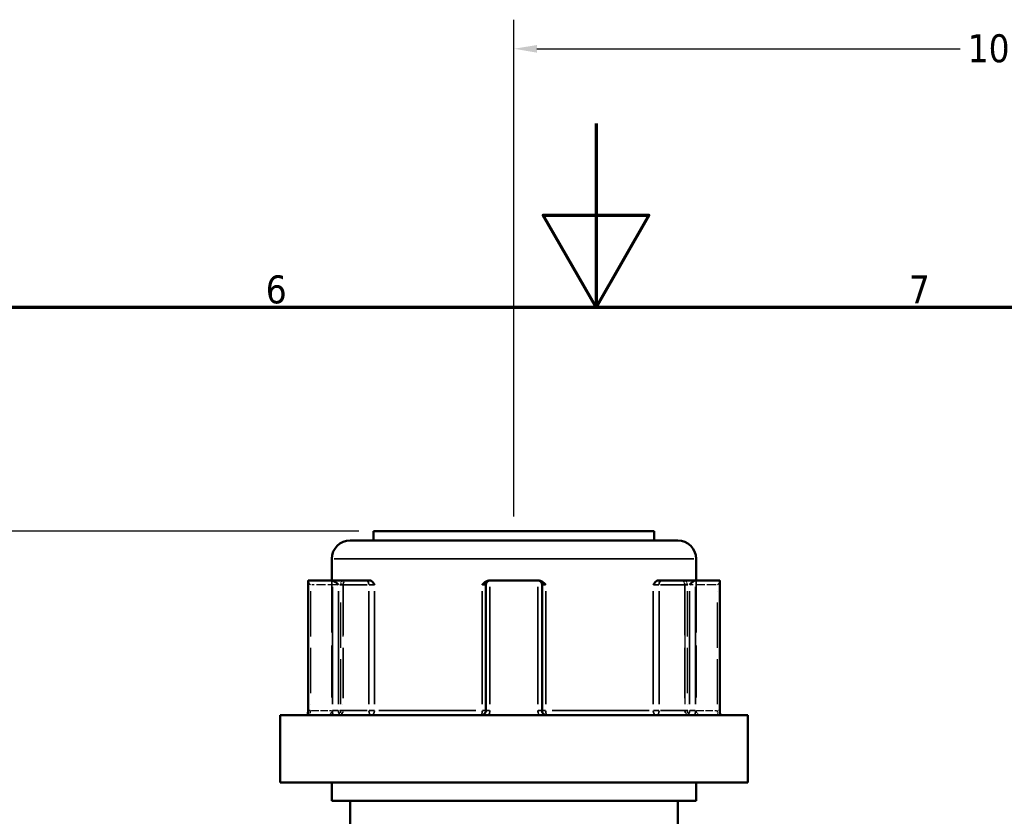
# Model space of a CAD drawing. Header units: millimetres. Extents: x 0 to 926, y 0 to 979.
# Tile 6 of 18: x 358 to 465, y 518 to 605. Entities that reach past the tile are written whole.
import ezdxf

# ---------------------------------------------------------------- set-up
doc = ezdxf.new("R2010")
doc.units = ezdxf.units.MM
doc.linetypes.add('DASHED', pattern=[0.2067, 0.1654, -0.0413])
for name, color, linetype, lineweight in [('Border (ANSI)', 7, 'Continuous', 70), ('Dimension (ANSI)', 7, 'Continuous', 25), ('Hidden (ANSI)', 7, 'DASHED', 35), ('Hidden Narrow (ANSI)', 7, 'DASHED', 25), ('Visible (ANSI)', 7, 'Continuous', 50), ('Visible Narrow (ANSI)', 7, 'Continuous', 35)]:
    doc.layers.add(name, color=color, linetype=linetype, lineweight=lineweight)
doc.styles.add('Note Text (ANSI)', font='tahoma.ttf')
doc.dimstyles.new('Default - mm (ANSI)', dxfattribs={"dimtxt": 3.048, "dimasz": 2.5, "dimexe": 3.175, "dimexo": 1.6002, "dimgap": 0.8, "dimtad": 0, "dimtoh": 1, "dimrnd": 1e-08, "dimzin": 4, "dimdsep": 46, "dimtxsty": 'Note Text (ANSI)', "dimcen": 0.09, "dimdle": 10, "dimclrd": 256, "dimclre": 256, "dimclrt": 256, "dimadec": 1, "dimazin": 1, "dimtfac": 1, "dimtofl": 0, "dimtmove": 0, "dimatfit": 3, "dimfxl": 1, "dimtolj": 1, "dimtzin": 4, "dimlwd": -1, "dimlwe": -1, "dimarcsym": 0})

# ---------------------------------------------------------------- blocks, each defined once
blk = doc.blocks.new('Borders Default Border')
at = {"layer": 'Border (ANSI)', "flags": 128}
for points in [[(420.5, 594), (420.5, 574), (414.73, 584), (426.27, 584), (420.5, 574)], [(20, 20), (20, 574), (821, 574), (821, 20), (20, 20)]]:
    blk.add_lwpolyline(points, dxfattribs=at)
at = {"layer": 'Border (ANSI)', "char_height": 3.05, "attachment_point": 7, "style": 'Note Text (ANSI)'}
for s, insert in [('6', (384.49, 574.34)), ('7', (454.6, 574.4))]:
    blk.add_mtext(s, dxfattribs=dict(at, insert=insert))
blk = doc.blocks.new('*D8')
at = {"layer": 'Defpoints', "color": 0, "transparency": 16777216}
for p in [(266.47, 549.56), (396.25, 549.56), (411.77, 224.56)]:
    blk.add_point(p, dxfattribs=at)
at = {"layer": 'Dimension (ANSI)', "transparency": 16777216}
for p, q in [((394.65, 549.56), (263.3, 549.56)), ((266.47, 547.06), (266.47, 406.53)), ((266.47, 227.06), (266.47, 392.59)), ((410.17, 224.56), (263.3, 224.56))]:
    blk.add_line(p, q, dxfattribs=at)
for points in [[(266.06, 547.06), (266.89, 547.06), (266.47, 549.56)], [(266.06, 227.06), (266.89, 227.06), (266.47, 224.56)]]:
    blk.add_solid(points, dxfattribs=at)
at = {"layer": 'Dimension (ANSI)', "transparency": 16777216, "insert": (264.89, 393.39), "char_height": 3.048, "attachment_point": 1, "rotation": 90, "style": 'Note Text (ANSI)'}
blk.add_mtext('\\A1;325.00', dxfattribs=at)
blk = doc.blocks.new('*D10')
at = {"layer": 'Defpoints', "color": 0, "transparency": 16777216}
for p in [(517.55, 602.15), (411.55, 549.56), (517.55, 516.49)]:
    blk.add_point(p, dxfattribs=at)
at = {"layer": 'Dimension (ANSI)', "transparency": 16777216}
for p, q in [((411.55, 551.16), (411.55, 605.32)), ((517.55, 518.09), (517.55, 605.32)), ((414.05, 602.15), (460.21, 602.15)), ((515.05, 602.15), (473.89, 602.15))]:
    blk.add_line(p, q, dxfattribs=at)
for points in [[(414.05, 602.56), (414.05, 601.73), (411.55, 602.15)], [(515.05, 602.56), (515.05, 601.73), (517.55, 602.15)]]:
    blk.add_solid(points, dxfattribs=at)
at = {"layer": 'Dimension (ANSI)', "transparency": 16777216, "insert": (461.01, 603.73), "char_height": 3.048, "attachment_point": 1, "style": 'Note Text (ANSI)'}
blk.add_mtext('\\A1;106.00', dxfattribs=at)

msp = doc.modelspace()

# ---------------------------------------------------------------- linework, layer by layer
at = {"layer": 'Hidden (ANSI)', "ltscale": 34.3493}
for p, q in [((391.702, 544.208), (391.702, 530.008)), ((431.402, 544.208), (431.402, 530.008))]:
    msp.add_line(p, q, dxfattribs=at)
at = {"layer": 'Hidden (ANSI)', "ltscale": 33.139816}
for p, q in [((392.921, 543.708), (392.921, 530.008)), ((430.184, 543.708), (430.184, 530.008))]:
    msp.add_line(p, q, dxfattribs=at)
at = {"layer": 'Hidden (ANSI)', "ltscale": 0.346335}
for centre, start, end in [((393.421, 543.708), 159.15758, 180), ((429.684, 543.708), 0, 20.84242)]:
    msp.add_arc(centre, 0.5, start, end, dxfattribs=at)
at = {"layer": 'Hidden (ANSI)', "ltscale": 1.495845}
for centre, start, end in [((391.202, 530.008), 270, 0), ((392.421, 530.008), 270, 0), ((430.684, 530.008), 180, 270), ((431.902, 530.008), 180, 270)]:
    msp.add_arc(centre, 0.5, start, end, dxfattribs=at)
at = {"layer": 'Hidden (ANSI)', "ltscale": 1.29952}
for centre, major_axis, start_param, end_param in [((389.606, 543.708), (-0.483, 0.483), 0.2617994, 1.3089969), ((433.498, 543.708), (-0.483, -0.483), 1.8325957, 2.8797933)]:
    msp.add_ellipse(centre, major_axis=major_axis, ratio=0.2679492, start_param=start_param, end_param=end_param, dxfattribs=at)
at = {"layer": 'Hidden (ANSI)', "ltscale": 1.940749}
for points, knots in [([(392.891, 543.708), (392.891, 543.709), (392.891, 543.71), (392.927, 543.817), (392.962, 543.917), (393.03, 544.061), (393.064, 544.122), (393.135, 544.191), (393.167, 544.208), (393.199, 544.208)], [-0.000316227, -0.000316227, -0.000316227, -0.000316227, 0, 0, 0.044767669, 0.044767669, 0.076339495, 0.076339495, 0.09939507, 0.09939507, 0.09939507, 0.09939507]), ([(429.905, 544.208), (429.938, 544.208), (429.97, 544.191), (430.041, 544.122), (430.075, 544.061), (430.143, 543.917), (430.178, 543.817), (430.214, 543.71), (430.214, 543.709), (430.214, 543.708)], [0.23679671, 0.23679671, 0.23679671, 0.23679671, 0.258427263, 0.258427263, 0.288047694, 0.288047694, 0.330048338, 0.330048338, 0.33034502, 0.33034502, 0.33034502, 0.33034502])]:
    msp.add_open_spline(points, degree=3, knots=knots, dxfattribs=at)
at = {"layer": 'Hidden Narrow (ANSI)', "ltscale": 6.056921}
for p, q in [((392.263, 543.708), (389.509, 543.708)), ((433.595, 543.708), (430.841, 543.708))]:
    msp.add_line(p, q, dxfattribs=at)
at = {"layer": 'Hidden Narrow (ANSI)', "ltscale": 29.825834}
for p, q in [((389.356, 543.023), (389.356, 530.693)), ((392.671, 530.693), (392.671, 543.023)), ((392.891, 543.023), (392.891, 530.693)), ((430.214, 530.693), (430.214, 543.023)), ((430.434, 543.023), (430.434, 530.693)), ((433.748, 530.693), (433.748, 543.023))]:
    msp.add_line(p, q, dxfattribs=at)
at = {"layer": 'Hidden Narrow (ANSI)', "ltscale": 0.540283}
for p, q in [((389.343, 530.008), (389.156, 530.008)), ((433.949, 530.008), (433.762, 530.008))]:
    msp.add_line(p, q, dxfattribs=at)
at = {"layer": 'Hidden Narrow (ANSI)', "ltscale": 4.762628}
for p, q in [((389.477, 530.008), (391.642, 530.008)), ((431.463, 530.008), (433.628, 530.008))]:
    msp.add_line(p, q, dxfattribs=at)
at = {"layer": 'Hidden Narrow (ANSI)', "ltscale": 1.346251}
for centre, major_axis, ratio, start_param, end_param in [((392.921, 543.708), (0, 0.5), 0.5, 0.0785398, 1.4922565), ((430.184, 543.708), (0, 0.5), 0.5, 4.7909288, 6.2046455), ((392.421, 530.008), (0, -0.5), 0.5, 0.0785398, 1.4922565), ((392.421, 530.008), (0, -0.5), 0.94014, 0.0785398, 1.4922565), ((430.684, 530.008), (0, -0.5), 0.94014, 4.7909288, 6.2046455), ((430.684, 530.008), (0, -0.5), 0.5, 4.7909288, 6.2046455)]:
    msp.add_ellipse(centre, major_axis=major_axis, ratio=ratio, start_param=start_param, end_param=end_param, dxfattribs=at)
at = {"layer": 'Hidden Narrow (ANSI)', "ltscale": 1.368955}
for points, knots in [([(389.356, 530.008), (389.356, 529.976), (389.355, 529.944), (389.35, 529.861), (389.345, 529.812), (389.327, 529.708), (389.314, 529.656), (389.279, 529.561), (389.257, 529.526), (389.23, 529.51), (389.224, 529.508), (389.218, 529.508)], [-0.63188605, -0.63188605, -0.63188605, -0.63188605, -0.61251883, -0.61251883, -0.58153129, -0.58153129, -0.54124748, -0.54124748, -0.48887853, -0.48887853, -0.47412916, -0.47412916, -0.47412916, -0.47412916]), ([(433.887, 529.508), (433.881, 529.508), (433.875, 529.51), (433.848, 529.526), (433.825, 529.561), (433.791, 529.656), (433.778, 529.708), (433.76, 529.812), (433.754, 529.861), (433.749, 529.944), (433.748, 529.976), (433.748, 530.008)], [-1.42152899, -1.42152899, -1.42152899, -1.42152899, -1.40678008, -1.40678008, -1.35441096, -1.35441096, -1.31412702, -1.31412702, -1.28313938, -1.28313938, -1.2637721, -1.2637721, -1.2637721, -1.2637721])]:
    msp.add_open_spline(points, degree=3, knots=knots, dxfattribs=at)
at = {"layer": 'Visible (ANSI)'}
for p, q in [((396.252, 549.558), (426.852, 549.558)), ((396.252, 549.558), (396.252, 548.558)), ((426.852, 549.558), (426.852, 548.558)), ((393.702, 548.558), (429.402, 548.558)), ((391.702, 546.558), (391.702, 544.208)), ((431.402, 546.558), (431.402, 544.208)), ((389.171, 544.208), (391.731, 544.208)), ((395.481, 544.208), (391.731, 544.208)), ((395.827, 544.208), (395.481, 544.208)), ((408.992, 544.208), (408.925, 544.208)), ((408.992, 544.208), (414.112, 544.208)), ((414.18, 544.208), (414.112, 544.208)), ((427.624, 544.208), (427.278, 544.208)), ((431.374, 544.208), (427.624, 544.208)), ((431.374, 544.208), (433.934, 544.208)), ((389.106, 544.141), (389.106, 530.008)), ((408.492, 543.708), (408.492, 530.008)), ((414.612, 530.008), (414.612, 543.708)), ((433.998, 530.008), (433.998, 544.141)), ((386.052, 529.508), (437.052, 529.508)), ((386.052, 529.508), (386.052, 522.158)), ((437.052, 529.508), (437.052, 522.158)), ((386.052, 522.158), (437.052, 522.158)), ((391.702, 522.158), (391.702, 520.158)), ((431.402, 522.158), (431.402, 520.158)), ((391.702, 520.158), (431.402, 520.158)), ((393.702, 520.158), (393.702, 470.568)), ((429.402, 520.158), (429.402, 509.363))]:
    msp.add_line(p, q, dxfattribs=at)
for centre, radius, start, end in [((393.702, 546.558), 2, 90, 180), ((429.402, 546.558), 2, 0, 90), ((408.992, 543.708), 0.5, 96.1232, 180), ((414.112, 543.708), 0.5, 0, 83.8768)]:
    msp.add_arc(centre, radius, start, end, dxfattribs=at)
for centre, major_axis, start_param, end_param in [((389.606, 543.708), (-0.483, 0.483), 6.1282559, 6.5449847), ((392.166, 543.708), (0.483, -0.483), 1.3089969, 2.7729233), ((430.938, 543.708), (0.483, 0.483), 0.3686694, 1.8325957), ((433.498, 543.708), (-0.483, -0.483), 2.8797933, 3.2965221)]:
    msp.add_ellipse(centre, major_axis=major_axis, ratio=0.2679492, start_param=start_param, end_param=end_param, dxfattribs=at)
for points in [[(389.149, 544.205), (389.156, 544.207), (389.164, 544.208), (389.171, 544.208)], [(391.731, 544.208), (391.741, 544.208), (391.752, 544.207), (391.763, 544.205)], [(408.939, 544.205), (408.957, 544.207), (408.975, 544.208), (408.992, 544.208)], [(414.112, 544.208), (414.13, 544.208), (414.148, 544.207), (414.166, 544.205)], [(431.342, 544.205), (431.353, 544.207), (431.364, 544.208), (431.374, 544.208)], [(433.934, 544.208), (433.941, 544.208), (433.948, 544.207), (433.956, 544.205)]]:
    msp.add_open_spline(points, degree=3, dxfattribs=at)
for points, knots in [([(395.827, 544.208), (395.879, 544.208), (395.931, 544.191), (396.05, 544.122), (396.11, 544.061), (396.231, 543.917), (396.294, 543.817), (396.362, 543.71), (396.363, 543.709), (396.363, 543.708)], [0.23679657, 0.23679657, 0.23679657, 0.23679657, 0.25842711, 0.25842711, 0.288047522, 0.288047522, 0.330048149, 0.330048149, 0.330344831, 0.330344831, 0.330344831, 0.330344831]), ([(408.08, 543.708), (408.081, 543.709), (408.081, 543.71), (408.185, 543.817), (408.284, 543.917), (408.472, 544.061), (408.567, 544.122), (408.756, 544.191), (408.84, 544.208), (408.925, 544.208)], [-0.000316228, -0.000316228, -0.000316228, -0.000316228, 0, 0, 0.044767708, 0.044767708, 0.076339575, 0.076339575, 0.09939518, 0.09939518, 0.09939518, 0.09939518]), ([(414.18, 544.208), (414.265, 544.208), (414.348, 544.191), (414.538, 544.122), (414.633, 544.061), (414.821, 543.917), (414.92, 543.817), (415.023, 543.71), (415.024, 543.709), (415.025, 543.708)], [0.236796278, 0.236796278, 0.236796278, 0.236796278, 0.258426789, 0.258426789, 0.288047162, 0.288047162, 0.330047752, 0.330047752, 0.330344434, 0.330344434, 0.330344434, 0.330344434]), ([(426.742, 543.708), (426.742, 543.709), (426.743, 543.71), (426.811, 543.817), (426.874, 543.917), (426.995, 544.061), (427.055, 544.122), (427.174, 544.191), (427.226, 544.208), (427.278, 544.208)], [-0.000316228, -0.000316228, -0.000316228, -0.000316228, 0, 0, 0.044767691, 0.044767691, 0.076339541, 0.076339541, 0.099395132, 0.099395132, 0.099395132, 0.099395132]), ([(389.033, 529.508), (389.04, 529.53), (389.048, 529.556), (389.063, 529.612), (389.07, 529.643), (389.083, 529.709), (389.088, 529.744), (389.097, 529.816), (389.101, 529.854), (389.105, 529.93), (389.106, 529.969), (389.106, 530.008)], [0.558639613, 0.558639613, 0.558639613, 0.558639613, 0.5732889, 0.5732889, 0.587938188, 0.587938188, 0.602587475, 0.602587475, 0.617236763, 0.617236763, 0.63188605, 0.63188605, 0.63188605, 0.63188605]), ([(408.492, 530.008), (408.492, 529.96), (408.485, 529.911), (408.449, 529.79), (408.409, 529.721), (408.286, 529.591), (408.194, 529.54), (408.062, 529.512), (408.027, 529.508), (407.992, 529.508)], [-0.2354349, -0.2354349, -0.2354349, -0.2354349, -0.20621481, -0.20621481, -0.15946266, -0.15946266, -0.09868487, -0.09868487, -0.07767797, -0.07767797, -0.07767797, -0.07767797]), ([(415.112, 529.508), (415.088, 529.508), (415.064, 529.51), (414.954, 529.526), (414.872, 529.561), (414.751, 529.656), (414.707, 529.708), (414.65, 529.812), (414.632, 529.861), (414.616, 529.944), (414.612, 529.976), (414.612, 530.008)], [-0.78964304, -0.78964304, -0.78964304, -0.78964304, -0.77486935, -0.77486935, -0.72250929, -0.72250929, -0.68223232, -0.68223232, -0.65125004, -0.65125004, -0.63188611, -0.63188611, -0.63188611, -0.63188611]), ([(433.998, 530.008), (433.998, 529.969), (434, 529.93), (434.004, 529.854), (434.008, 529.816), (434.016, 529.744), (434.022, 529.709), (434.034, 529.643), (434.041, 529.612), (434.056, 529.556), (434.064, 529.53), (434.072, 529.508)], [1.2637721, 1.2637721, 1.2637721, 1.2637721, 1.278421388, 1.278421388, 1.293070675, 1.293070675, 1.307719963, 1.307719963, 1.32236925, 1.32236925, 1.337018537, 1.337018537, 1.337018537, 1.337018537])]:
    msp.add_open_spline(points, degree=3, knots=knots, dxfattribs=at)
at = {"layer": 'Visible Narrow (ANSI)'}
for p, q in [((431.158, 546.558), (391.947, 546.558)), ((389.149, 530.718), (389.149, 543.496)), ((391.763, 543.496), (391.763, 530.718)), ((392.582, 543.708), (395.565, 543.708)), ((395.761, 543.708), (396.34, 543.708)), ((408.114, 543.708), (408.491, 543.708)), ((408.939, 530.718), (408.939, 543.496)), ((414.166, 543.496), (414.166, 530.718)), ((414.614, 543.708), (414.991, 543.708)), ((426.765, 543.708), (427.343, 543.708)), ((427.54, 543.708), (430.523, 543.708)), ((431.342, 530.718), (431.342, 543.496)), ((433.956, 543.496), (433.956, 530.718)), ((392.416, 530.693), (392.416, 543.023)), ((395.731, 543.023), (395.731, 530.693)), ((396.363, 530.693), (396.363, 543.023)), ((408.08, 543.023), (408.08, 530.693)), ((415.025, 530.693), (415.025, 543.023)), ((426.742, 543.023), (426.742, 530.693)), ((427.374, 530.693), (427.374, 543.023)), ((430.688, 543.023), (430.688, 530.693)), ((389.145, 530.008), (389.107, 530.008)), ((392.384, 530.008), (391.785, 530.008)), ((395.565, 530.008), (392.582, 530.008)), ((396.34, 530.008), (395.761, 530.008)), ((396.817, 530.008), (407.402, 530.008)), ((408.491, 530.008), (408.114, 530.008)), ((408.903, 530.008), (408.494, 530.008)), ((414.611, 530.008), (414.202, 530.008)), ((414.991, 530.008), (414.614, 530.008)), ((415.702, 530.008), (426.288, 530.008)), ((427.343, 530.008), (426.765, 530.008)), ((430.523, 530.008), (427.54, 530.008)), ((431.32, 530.008), (430.721, 530.008)), ((433.998, 530.008), (433.96, 530.008))]:
    msp.add_line(p, q, dxfattribs=at)
for centre, major_axis, ratio, start_param, end_param in [((395.481, 543.708), (0, 0.5), 0.5, 4.7909288, 6.2046455), ((427.624, 543.708), (0, 0.5), 0.5, 0.0785398, 1.4922565), ((395.981, 530.008), (0, -0.5), 0.5, 4.7909288, 6.2046455), ((395.981, 530.008), (0, -0.5), 0.7652014, 0.0785398, 1.4922565), ((407.992, 530.008), (0, -0.5), 0.1749386, 0.0785398, 1.4922565), ((415.112, 530.008), (0, -0.5), 0.1749386, 4.7909288, 6.2046455), ((427.124, 530.008), (0, -0.5), 0.7652014, 4.7909288, 6.2046455), ((427.124, 530.008), (0, -0.5), 0.5, 0.0785398, 1.4922565)]:
    msp.add_ellipse(centre, major_axis=major_axis, ratio=ratio, start_param=start_param, end_param=end_param, dxfattribs=at)
for points, knots in [([(389.094, 529.508), (389.095, 529.514), (389.097, 529.52), (389.118, 529.616), (389.133, 529.714), (389.147, 529.879), (389.149, 529.944), (389.149, 530.008)], [0.579500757, 0.579500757, 0.579500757, 0.579500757, 0.58153129, 0.58153129, 0.612518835, 0.612518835, 0.63188605, 0.63188605, 0.63188605, 0.63188605]), ([(391.763, 530.008), (391.763, 529.944), (391.766, 529.879), (391.786, 529.714), (391.808, 529.616), (391.84, 529.52), (391.842, 529.514), (391.844, 529.508)], [0.631886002, 0.631886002, 0.631886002, 0.631886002, 0.65125392, 0.65125392, 0.682242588, 0.682242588, 0.684271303, 0.684271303, 0.684271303, 0.684271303]), ([(392.778, 529.508), (392.759, 529.508), (392.741, 529.51), (392.659, 529.526), (392.599, 529.561), (392.513, 529.656), (392.482, 529.708), (392.442, 529.812), (392.43, 529.861), (392.419, 529.944), (392.416, 529.976), (392.416, 530.008)], [-0.78964289, -0.78964289, -0.78964289, -0.78964289, -0.77489871, -0.77489871, -0.72252786, -0.72252786, -0.68224259, -0.68224259, -0.65125392, -0.65125392, -0.631886, -0.631886, -0.631886, -0.631886]), ([(408.802, 529.508), (408.842, 529.575), (408.873, 529.646), (408.924, 529.813), (408.939, 529.911), (408.939, 530.008)], [0.183049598, 0.183049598, 0.183049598, 0.183049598, 0.206214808, 0.206214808, 0.235434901, 0.235434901, 0.235434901, 0.235434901]), ([(414.166, 530.008), (414.166, 529.944), (414.172, 529.879), (414.205, 529.714), (414.242, 529.616), (414.296, 529.52), (414.299, 529.514), (414.303, 529.508)], [0.631886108, 0.631886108, 0.631886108, 0.631886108, 0.651250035, 0.651250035, 0.682232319, 0.682232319, 0.684271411, 0.684271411, 0.684271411, 0.684271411]), ([(430.688, 530.008), (430.688, 529.96), (430.684, 529.911), (430.658, 529.79), (430.631, 529.721), (430.544, 529.591), (430.478, 529.54), (430.379, 529.512), (430.353, 529.508), (430.327, 529.508)], [-0.31350591, -0.31350591, -0.31350591, -0.31350591, -0.28428582, -0.28428582, -0.23753367, -0.23753367, -0.17675588, -0.17675588, -0.15574903, -0.15574903, -0.15574903, -0.15574903]), ([(431.261, 529.508), (431.284, 529.575), (431.303, 529.646), (431.334, 529.813), (431.342, 529.911), (431.342, 530.008)], [0.261120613, 0.261120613, 0.261120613, 0.261120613, 0.28428582, 0.28428582, 0.313505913, 0.313505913, 0.313505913, 0.313505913]), ([(433.956, 530.008), (433.956, 529.944), (433.958, 529.879), (433.972, 529.714), (433.986, 529.616), (434.008, 529.52), (434.01, 529.514), (434.011, 529.508)], [1.2637721, 1.2637721, 1.2637721, 1.2637721, 1.283139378, 1.283139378, 1.314127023, 1.314127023, 1.316157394, 1.316157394, 1.316157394, 1.316157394])]:
    msp.add_open_spline(points, degree=3, knots=knots, dxfattribs=at)

# ---------------------------------------------------------------- block references
msp.add_blockref('Borders Default Border', (0, 0))

# ---------------------------------------------------------------- dimensions: what is measured, and where the dimension line sits
at = {"layer": 'Dimension (ANSI)'}
dim = msp.add_linear_dim(base=(517.552, 602.146), p1=(411.552, 549.558), p2=(517.552, 516.489), dimstyle='Default - mm (ANSI)', override={"dimgap": 0.8, "dimtoh": 0, "dimdec": 2, "dimtol": 0, "dimlim": 0, "dimtp": 0, "dimtm": 0, "dimtdec": 2, "dimatfit": 1}, dxfattribs=at)
dim.commit()
dim.dimension.update_dxf_attribs({"geometry": '*D10', "text_midpoint": (467.052, 602.146), "dimtype": 160})
dim = msp.add_linear_dim(base=(266.473, 549.558), p1=(411.772, 224.561), p2=(396.252, 549.558), angle=90, dimstyle='Default - mm (ANSI)', override={"dimgap": 0.8, "dimtoh": 0, "dimdec": 2, "dimtol": 0, "dimlim": 0, "dimtp": 0, "dimtm": 0, "dimtdec": 2, "dimatfit": 1}, dxfattribs=at)
dim.commit()
dim.dimension.update_dxf_attribs({"geometry": '*D8', "text_midpoint": (266.473, 399.561), "dimtype": 160})

doc.saveas('drawing.dxf')
